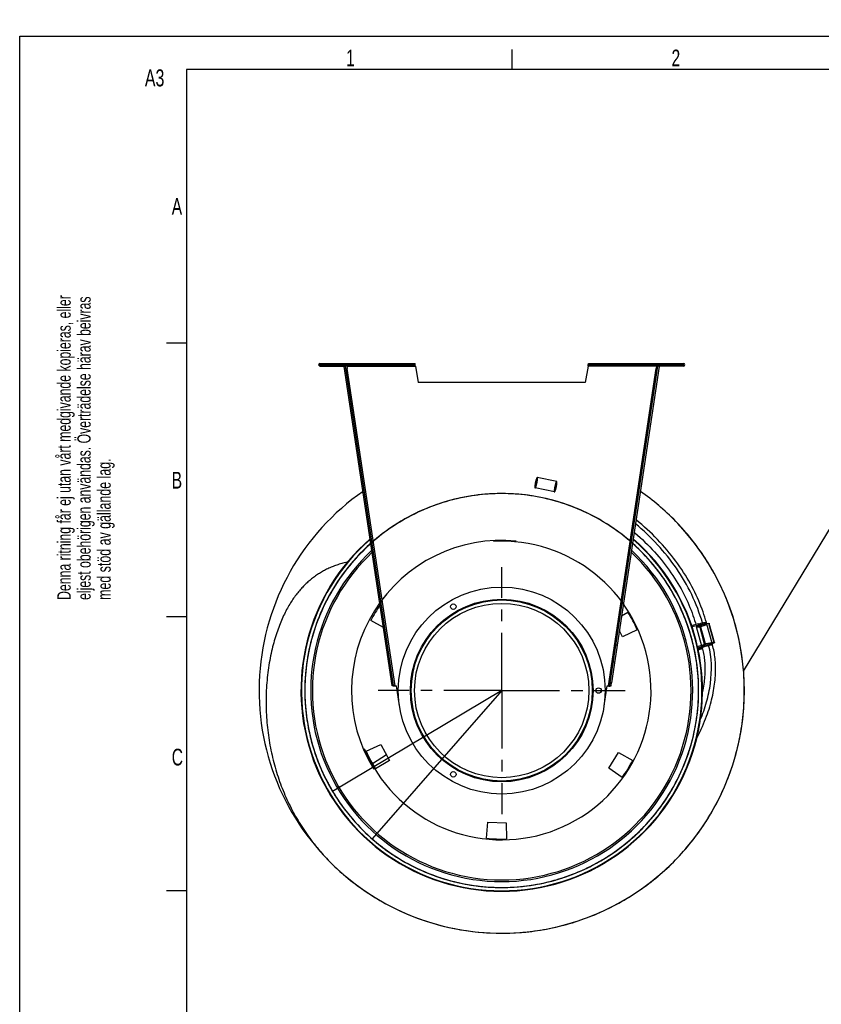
# Model space of a CAD drawing. Extents: x 0 to 420, y 0 to 398.
# Tile 10 of 18: x 0 to 120, y 152 to 299. Entities that reach past the tile are written whole.
import ezdxf

# ---------------------------------------------------------------- set-up
doc = ezdxf.new("R2010")
doc.units = 0
doc.header["$LTSCALE"] = 23.1
doc.linetypes.add('CENTER', pattern=[0.6, 0.375, -0.075, 0.075, -0.075])
for name, color, linetype in [('110528_DXF_CONTINUOUS_LINE', 7, 'CONTINUOUS'), ('110536_DXF_CONTINUOUS_LINE', 7, 'CONTINUOUS'), ('110660_DXF_CONTINUOUS_LINE', 7, 'CONTINUOUS'), ('AG_HOSE_125_DXF_CONTINUOUS', 7, 'CONTINUOUS'), ('ASE_65_125-75_DXF_FORMAT', 7, 'CONTINUOUS'), ('G_ASE_DUMMY_DXF_CONTINUOUS', 7, 'CONTINUOUS'), ('GUIDE_125_DXF_CONTINUOUS_L', 7, 'CONTINUOUS'), ('SPRING_DUMMY_DXF_AXIS', 7, 'CONTINUOUS'), ('SPRING_DUMMYDXF_CONTINUOUS', 7, 'CONTINUOUS')]:
    doc.layers.add(name, color=color, linetype=linetype)
doc.styles.get("Standard").update_dxf_attribs({"font": 'txt', "width": 0.7})

# ---------------------------------------------------------------- blocks, each defined once
blk = doc.blocks.new('SQS_LAGTEXT_BL0', base_point=(7.49, 145.42))
at = {"layer": 'ASE_65_125-75_DXF_FORMAT', "color": 7, "linetype": 'CONTINUOUS'}
for s, width, p in [('Denna ritning får ej utan vårt medgivande kopieras, eller', 0.687469, (7.64, 212.55)), ('eljest obehörigen användas. Överträdelse härav beivras', 0.686067, (10.63, 212.55)), ('med stöd av gällande lag.', 0.696, (13.63, 212.55))]:
    blk.add_text(s, height=1.9979, rotation=90, dxfattribs=dict(at, width=width)).set_placement(p)

msp = doc.modelspace()

# ---------------------------------------------------------------- linework, layer by layer
at = {"layer": '110528_DXF_CONTINUOUS_LINE', "color": 9, "linetype": 'CONTINUOUS'}
for p, q in [((98.69445, 213.06345), (98.76067, 213.09866)), ((45.7176, 184.89516), (45.65137, 184.85995))]:
    msp.add_line(p, q, dxfattribs=at)
at = {"layer": '110528_DXF_CONTINUOUS_LINE', "color": 3, "linetype": 'CONTINUOUS'}
for p, q in [((54.50571, 208.40645), (52.585, 209.47111)), ((90.17118, 210.16599), (91.10271, 210.72571)), ((92.51112, 208.07686), (90.29726, 207.04452)), ((90.29726, 207.04452), (89.83282, 207.918)), ((51.90093, 189.88175), (54.11479, 190.91409)), ((54.11479, 190.91409), (55.40317, 188.49101)), ((88.23632, 187.34445), (89.69059, 189.67176)), ((89.69059, 189.67176), (91.82704, 188.4875)), ((55.40317, 188.49101), (53.30934, 187.23291)), ((90.23729, 185.94336), (88.23632, 187.34445)), ((69.93219, 176.8458), (70.14509, 179.27923)), ((70.14509, 179.27923), (72.88773, 179.18346)), ((72.88773, 179.18346), (72.93036, 176.7411))]:
    msp.add_line(p, q, dxfattribs=at)
at = {"layer": '110528_DXF_CONTINUOUS_LINE', "color": 7, "linetype": 'CONTINUOUS'}
msp.add_arc((72.20602, 198.97931), 30.075, 130.9272188, 49.0727019, dxfattribs=at)
at = {"layer": '110528_DXF_CONTINUOUS_LINE', "color": 3, "linetype": 'CONTINUOUS'}
for radius, start, end in [(30, 131.0178646, 48.9819905), (22.25, 144.9125493, 151.8655687), (22.25, 24.1344313, 31.8655687), (22.25, 204.1344313, 211.8655687), (22.25, 324.1344313, 331.8655687), (22.25, 264.1344313, 271.8655687)]:
    msp.add_arc((72.20602, 198.97931), radius, start, end, dxfattribs=at)
at = {"layer": '110528_DXF_CONTINUOUS_LINE', "color": 9, "linetype": 'CONTINUOUS'}
for radius, start, end in [(28.61603, 132.7981077, 47.2023559), (28.36603, 133.1426079, 46.8576139)]:
    msp.add_arc((72.20602, 198.97931), radius, start, end, dxfattribs=at)
at = {"layer": '110536_DXF_CONTINUOUS_LINE', "color": 9, "linetype": 'CONTINUOUS'}
for p, q in [((44.97937, 247.57931), (44.97937, 247.97931)), ((99.43268, 247.57931), (99.43268, 247.97931)), ((49.01398, 247.57931), (59.2677, 247.57931)), ((56.22729, 199.65618), (49.07132, 247.19831)), ((95.39807, 247.57931), (85.14434, 247.57931)), ((88.18476, 199.65618), (95.34072, 247.19831)), ((54.9049, 205.7543), (55.10268, 205.78407)), ((89.50714, 205.7543), (89.30937, 205.78407)), ((55.2876, 203.21179), (55.48537, 203.24156)), ((89.12445, 203.21179), (88.92667, 203.24156)), ((55.75382, 200.11433), (55.9516, 200.1441)), ((55.75399, 200.11325), (55.95176, 200.14302)), ((88.65806, 200.11325), (88.46029, 200.14302)), ((88.65822, 200.11433), (88.46045, 200.1441))]:
    msp.add_line(p, q, dxfattribs=at)
at = {"layer": '110536_DXF_CONTINUOUS_LINE', "color": 3, "linetype": 'CONTINUOUS'}
for p, q in [((44.97937, 247.97931), (59.19467, 247.97931)), ((85.21737, 247.97931), (99.43268, 247.97931)), ((44.97937, 247.57931), (48.82937, 247.57931)), ((55.81417, 199.71343), (48.61624, 247.53432)), ((95.7958, 247.53432), (88.65822, 200.11433)), ((99.43268, 247.57931), (95.58268, 247.57931)), ((88.59788, 199.71343), (88.65822, 200.11433))]:
    msp.add_line(p, q, dxfattribs=at)
at = {"layer": '110536_DXF_CONTINUOUS_LINE', "color": 7, "linetype": 'CONTINUOUS'}
for p, q in [((44.97937, 247.77931), (59.19467, 247.77931)), ((48.82937, 247.57931), (48.82937, 247.77931)), ((56.00071, 247.97931), (56.00071, 247.77931)), ((59.00071, 247.97931), (59.00071, 247.77931)), ((59.19467, 247.97931), (59.19467, 247.77931)), ((85.21737, 247.97931), (85.21737, 247.77931)), ((85.21737, 247.77931), (99.43268, 247.77931)), ((85.41133, 247.97931), (85.41133, 247.77931)), ((88.41133, 247.97931), (88.41133, 247.77931)), ((95.58268, 247.57931), (95.58268, 247.77931)), ((48.61624, 247.53432), (48.81402, 247.56409)), ((56.01194, 199.7432), (48.81402, 247.56409)), ((48.87355, 247.16854), (49.07132, 247.19831)), ((49.01398, 247.57931), (49.07132, 247.19831)), ((59.2677, 247.57931), (59.70602, 245.09347)), ((85.14434, 247.57931), (84.70602, 245.09347)), ((88.46045, 200.1441), (95.59803, 247.56409)), ((95.39807, 247.57931), (95.34072, 247.19831)), ((95.53849, 247.16854), (95.34072, 247.19831)), ((95.7958, 247.53432), (95.59803, 247.56409)), ((84.70602, 245.09347), (59.70602, 245.09347)), ((55.81417, 199.71343), (56.01194, 199.7432)), ((56.87868, 196.67226), (56.42706, 199.6727)), ((87.53337, 196.67226), (87.98499, 199.6727)), ((88.40011, 199.7432), (88.46045, 200.1441)), ((88.59788, 199.71343), (88.40011, 199.7432))]:
    msp.add_line(p, q, dxfattribs=at)
at = {"layer": '110536_DXF_CONTINUOUS_LINE', "color": 3, "linetype": 'CONTINUOUS'}
for centre, start, end in [((44.97937, 247.77931), 90, 270), ((99.43268, 247.77931), 270, 90)]:
    msp.add_arc(centre, 0.2, start, end, dxfattribs=at)
at = {"layer": '110536_DXF_CONTINUOUS_LINE', "color": 7, "linetype": 'CONTINUOUS'}
for centre, start, end in [((56.20379, 201.156), 270.8975556, 278.5598113), ((88.20825, 201.156), 261.4401887, 269.1024444)]:
    msp.add_arc(centre, 1.5, start, end, dxfattribs=at)
for points, knots in [([(48.95377, 247.77931), (48.96091, 247.77931), (48.97465, 247.75457), (48.98569, 247.71549), (49.00028, 247.65169), (49.00908, 247.60484), (49.01398, 247.57931)], [0, 0, 0, 0, 0.10102656, 0.317593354, 0.631910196, 1, 1, 1, 1]), ([(59.2677, 247.57931), (59.26176, 247.60485), (59.25105, 247.65199), (59.23334, 247.71529), (59.21968, 247.7563), (59.2026, 247.77931), (59.19467, 247.77931)], [0, 0, 0, 0, 0.362762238, 0.67352206, 0.890403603, 1, 1, 1, 1]), ([(85.14434, 247.57931), (85.15028, 247.60485), (85.16099, 247.65199), (85.17871, 247.71529), (85.19236, 247.7563), (85.20945, 247.77931), (85.21737, 247.77931)], [0, 0, 0, 0, 0.362762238, 0.67352206, 0.890403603, 1, 1, 1, 1]), ([(95.45828, 247.77931), (95.45114, 247.77931), (95.43739, 247.75457), (95.42635, 247.71549), (95.41177, 247.65169), (95.40296, 247.60484), (95.39807, 247.57931)], [0, 0, 0, 0, 0.10102656, 0.317593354, 0.631910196, 1, 1, 1, 1]), ([(56.22729, 199.65618), (56.19993, 199.65689), (56.14907, 199.66044), (56.08208, 199.67456), (56.03078, 199.69926), (56.01403, 199.7293), (56.01194, 199.7432)], [0, 0, 0, 0, 0.331658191, 0.615530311, 0.82972973, 1, 1, 1, 1]), ([(88.18476, 199.65618), (88.21211, 199.65689), (88.26298, 199.66044), (88.32996, 199.67456), (88.38127, 199.69926), (88.39802, 199.7293), (88.40011, 199.7432)], [0, 0, 0, 0, 0.331658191, 0.615530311, 0.82972973, 1, 1, 1, 1])]:
    msp.add_open_spline(points, degree=3, knots=knots, dxfattribs=at)
at = {"layer": '110536_DXF_CONTINUOUS_LINE', "color": 3, "linetype": 'CONTINUOUS'}
for points, knots in [([(59.2677, 247.57931), (59.26177, 247.63035), (59.25084, 247.7247), (59.23592, 247.83592), (59.22347, 247.9077), (59.21429, 247.94511), (59.2074, 247.9674), (59.19865, 247.97931), (59.19467, 247.97931)], [0, 0, 0, 0, 0.37570868, 0.695091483, 0.818353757, 0.911146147, 0.970916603, 1, 1, 1, 1]), ([(85.14434, 247.57931), (85.15028, 247.63035), (85.1612, 247.7247), (85.17613, 247.83592), (85.18857, 247.9077), (85.19775, 247.94511), (85.20465, 247.9674), (85.21339, 247.97931), (85.21737, 247.97931)], [0, 0, 0, 0, 0.37570868, 0.695091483, 0.818353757, 0.911146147, 0.970916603, 1, 1, 1, 1]), ([(56.22729, 199.65618), (56.1754, 199.65301), (56.07931, 199.64932), (55.96574, 199.65228), (55.8915, 199.66309), (55.85245, 199.67428), (55.82472, 199.68955), (55.8153, 199.70588), (55.81417, 199.71343)], [0, 0, 0, 0, 0.360165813, 0.666149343, 0.785569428, 0.878759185, 0.94710206, 1, 1, 1, 1]), ([(88.18476, 199.65618), (88.23664, 199.65301), (88.33273, 199.64932), (88.4463, 199.65228), (88.52055, 199.66309), (88.5596, 199.67428), (88.58733, 199.68955), (88.59674, 199.70588), (88.59788, 199.71343)], [0, 0, 0, 0, 0.360165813, 0.666149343, 0.785569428, 0.878759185, 0.94710206, 1, 1, 1, 1])]:
    msp.add_open_spline(points, degree=3, knots=knots, dxfattribs=at)
at = {"layer": '110660_DXF_CONTINUOUS_LINE', "color": 9, "linetype": 'CONTINUOUS'}
for p, q in [((80.43701, 230.2891), (77.5316, 230.8926)), ((80.11161, 228.72254), (77.2062, 229.32604)), ((100.71382, 208.55774), (101.70748, 208.83168)), ((102.17315, 205.63735), (101.38119, 208.50999)), ((102.60238, 205.92389), (101.80735, 208.8077)), ((102.73744, 205.9661), (101.94549, 208.83874)), ((103.7156, 206.06259), (102.92365, 208.93523)), ((104.0307, 206.16645), (103.23875, 209.03909)), ((101.54379, 205.59255), (102.52583, 205.86328)), ((101.59282, 205.37597), (102.58479, 205.64944)), ((101.65453, 205.0806), (102.27768, 205.25239)), ((102.67145, 205.93941), (102.73744, 205.9661)), ((103.96471, 206.13976), (104.0307, 206.16645)), ((103.96907, 206.12397), (103.96471, 206.13976)), ((103.96907, 206.12397), (104.03941, 206.13486))]:
    msp.add_line(p, q, dxfattribs=at)
at = {"layer": '110660_DXF_CONTINUOUS_LINE', "color": 7, "linetype": 'CONTINUOUS'}
for p, q in [((100.65716, 208.72555), (101.66048, 209.00215)), ((101.72068, 208.7838), (101.66049, 209.00213)), ((101.80735, 208.8077), (101.72068, 208.7838)), ((103.23875, 209.03909), (101.94549, 208.83874)), ((104.09153, 206.16622), (103.29958, 209.03887)), ((102.39294, 205.50043), (101.61191, 205.28511)), ((102.254, 205.34198), (101.63559, 205.17149)), ((101.6548, 205.07928), (102.27802, 205.25109)), ((102.5993, 205.93505), (102.51263, 205.91116)), ((102.60348, 205.58165), (102.51263, 205.91116)), ((104.0307, 206.16645), (102.73744, 205.9661)), ((103.73016, 206.00979), (104.03941, 206.13486))]:
    msp.add_line(p, q, dxfattribs=at)
at = {"layer": '110660_DXF_CONTINUOUS_LINE', "color": 3, "linetype": 'CONTINUOUS'}
for p, q in [((102.22814, 205.43789), (101.61528, 205.26893)), ((102.60238, 205.92389), (102.51571, 205.89999)), ((103.96471, 206.13976), (102.67145, 205.93941)), ((103.72581, 206.02559), (103.96907, 206.12397))]:
    msp.add_line(p, q, dxfattribs=at)
msp.add_arc((103.85776, 206.39924), 0.29692, 292.0170882, 292.4133499, dxfattribs=at)
at = {"layer": '110660_DXF_CONTINUOUS_LINE', "color": 9, "linetype": 'CONTINUOUS'}
for points, knots in [([(77.25378, 230.13323), (77.24382, 230.08526), (77.22548, 229.9906), (77.20256, 229.85193), (77.18517, 229.72201), (77.17375, 229.60518), (77.16893, 229.50591), (77.16974, 229.42555), (77.17816, 229.3712), (77.18895, 229.33023), (77.2237, 229.32302), (77.24991, 229.3563), (77.27928, 229.40279), (77.31202, 229.47619), (77.34714, 229.56916), (77.38319, 229.68088), (77.41897, 229.80697), (77.45318, 229.9433), (77.47405, 230.03743), (77.48402, 230.08541)], [0, 0, 0, 0, 0.089277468, 0.17567333, 0.256055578, 0.328171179, 0.389237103, 0.437858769, 0.472417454, 0.49342805, 0.50657195, 0.527582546, 0.562141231, 0.610762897, 0.671828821, 0.743944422, 0.82432667, 0.910722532, 1, 1, 1, 1]), ([(77.48402, 230.08541), (77.49398, 230.13338), (77.51232, 230.22803), (77.53524, 230.36671), (77.55263, 230.49662), (77.56405, 230.61345), (77.56887, 230.71272), (77.56807, 230.79309), (77.55964, 230.84743), (77.54885, 230.8884), (77.5141, 230.89562), (77.48789, 230.86233), (77.45852, 230.81584), (77.42578, 230.74244), (77.39066, 230.64947), (77.35461, 230.53776), (77.31883, 230.41166), (77.28462, 230.27533), (77.26375, 230.1812), (77.25378, 230.13323)], [0, 0, 0, 0, 0.089277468, 0.17567333, 0.256055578, 0.328171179, 0.389237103, 0.437858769, 0.472417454, 0.49342805, 0.50657195, 0.527582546, 0.562141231, 0.610762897, 0.671828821, 0.743944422, 0.82432667, 0.910722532, 1, 1, 1, 1]), ([(80.38943, 229.48191), (80.39939, 229.52988), (80.41773, 229.62454), (80.44065, 229.76321), (80.45804, 229.89313), (80.46946, 230.00996), (80.47428, 230.10923), (80.47348, 230.18959), (80.46505, 230.24393), (80.45426, 230.2849), (80.41951, 230.29212), (80.3933, 230.25884), (80.36393, 230.21235), (80.33119, 230.13895), (80.29607, 230.04597), (80.26002, 229.93426), (80.22424, 229.80816), (80.19003, 229.67183), (80.16916, 229.5777), (80.15919, 229.52973)], [0, 0, 0, 0, 0.089277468, 0.17567333, 0.256055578, 0.328171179, 0.389237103, 0.437858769, 0.472417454, 0.49342805, 0.50657195, 0.527582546, 0.562141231, 0.610762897, 0.671828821, 0.743944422, 0.82432667, 0.910722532, 1, 1, 1, 1]), ([(80.15919, 229.52973), (80.14923, 229.48176), (80.13089, 229.3871), (80.10797, 229.24843), (80.09058, 229.11851), (80.07916, 229.00168), (80.07434, 228.90242), (80.07514, 228.82205), (80.08357, 228.76771), (80.09436, 228.72674), (80.12911, 228.71952), (80.15532, 228.7528), (80.18469, 228.7993), (80.21743, 228.87269), (80.25255, 228.96567), (80.2886, 229.07738), (80.32438, 229.20348), (80.35859, 229.33981), (80.37946, 229.43394), (80.38943, 229.48191)], [0, 0, 0, 0, 0.089277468, 0.17567333, 0.256055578, 0.328171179, 0.389237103, 0.437858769, 0.472417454, 0.49342805, 0.50657195, 0.527582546, 0.562141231, 0.610762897, 0.671828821, 0.743944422, 0.82432667, 0.910722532, 1, 1, 1, 1]), ([(102.12779, 208.81194), (102.08056, 208.79892), (101.98791, 208.77232), (101.85375, 208.73062), (101.72974, 208.68874), (101.61981, 208.64823), (101.52878, 208.61029), (101.4561, 208.57685), (101.41248, 208.54802), (101.37803, 208.52588), (101.38662, 208.49473), (101.42755, 208.49336), (101.47978, 208.49096), (101.55933, 208.49949), (101.65694, 208.51355), (101.7721, 208.5351), (101.90005, 208.56268), (102.03662, 208.59562), (102.12982, 208.62026), (102.17705, 208.63328)], [0, 0, 0, 0, 0.090153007, 0.177370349, 0.258461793, 0.331119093, 0.392489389, 0.441090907, 0.475147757, 0.494769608, 0.505230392, 0.524852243, 0.558909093, 0.607510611, 0.668880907, 0.741538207, 0.822629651, 0.909846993, 1, 1, 1, 1]), ([(102.17705, 208.63328), (102.22428, 208.6463), (102.31693, 208.6729), (102.45109, 208.71459), (102.5751, 208.75648), (102.68503, 208.79699), (102.77606, 208.83493), (102.84875, 208.86836), (102.89236, 208.8972), (102.92681, 208.91934), (102.91822, 208.95049), (102.87729, 208.95185), (102.82507, 208.95426), (102.74551, 208.94573), (102.6479, 208.93166), (102.53275, 208.91012), (102.40479, 208.88254), (102.26822, 208.84959), (102.17503, 208.82496), (102.12779, 208.81194)], [0, 0, 0, 0, 0.090153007, 0.177370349, 0.258461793, 0.331119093, 0.392489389, 0.441090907, 0.475147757, 0.494769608, 0.505230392, 0.524852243, 0.558909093, 0.607510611, 0.668880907, 0.741538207, 0.822629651, 0.909846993, 1, 1, 1, 1]), ([(102.91975, 205.9393), (102.87252, 205.92627), (102.77987, 205.89967), (102.6457, 205.85798), (102.5217, 205.8161), (102.41176, 205.77559), (102.32074, 205.73765), (102.24805, 205.70421), (102.20444, 205.67538), (102.16999, 205.65324), (102.17858, 205.62209), (102.21951, 205.62072), (102.27173, 205.61831), (102.35128, 205.62685), (102.44889, 205.64091), (102.56405, 205.66246), (102.692, 205.69004), (102.82858, 205.72298), (102.92177, 205.74762), (102.969, 205.76064)], [0, 0, 0, 0, 0.090153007, 0.177370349, 0.258461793, 0.331119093, 0.392489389, 0.441090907, 0.475147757, 0.494769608, 0.505230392, 0.524852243, 0.558909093, 0.607510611, 0.668880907, 0.741538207, 0.822629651, 0.909846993, 1, 1, 1, 1]), ([(102.969, 205.76064), (103.01623, 205.77366), (103.10888, 205.80026), (103.24305, 205.84195), (103.36706, 205.88384), (103.47699, 205.92435), (103.56802, 205.96229), (103.6407, 205.99572), (103.68432, 206.02455), (103.71876, 206.0467), (103.71018, 206.07785), (103.66925, 206.07921), (103.61702, 206.08162), (103.53747, 206.07309), (103.43986, 206.05902), (103.3247, 206.03748), (103.19675, 206.0099), (103.06017, 205.97695), (102.96698, 205.95232), (102.91975, 205.9393)], [0, 0, 0, 0, 0.090153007, 0.177370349, 0.258461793, 0.331119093, 0.392489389, 0.441090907, 0.475147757, 0.494769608, 0.505230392, 0.524852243, 0.558909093, 0.607510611, 0.668880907, 0.741538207, 0.822629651, 0.909846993, 1, 1, 1, 1])]:
    msp.add_open_spline(points, degree=3, knots=knots, dxfattribs=at)
at = {"layer": '110660_DXF_CONTINUOUS_LINE', "color": 7, "linetype": 'CONTINUOUS'}
for points, knots in [([(101.80735, 208.8077), (101.81988, 208.81115), (101.86553, 208.82314), (101.91168, 208.8335), (101.94549, 208.83874)], [0, 0, 0, 0, 0.275448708, 1, 1, 1, 1]), ([(103.23875, 209.03909), (103.25324, 209.04133), (103.27259, 209.04361), (103.29217, 209.04337), (103.29905, 209.04077), (103.29958, 209.03887)], [0, 0, 0, 0, 0.708411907, 0.904468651, 1, 1, 1, 1]), ([(102.39294, 205.50043), (102.40808, 205.50706), (102.47742, 205.53625), (102.54805, 205.5623), (102.60348, 205.58165)], [0, 0, 0, 0, 0.219647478, 1, 1, 1, 1]), ([(102.5993, 205.93505), (102.61184, 205.93851), (102.65749, 205.9505), (102.70364, 205.96086), (102.73744, 205.9661)], [0, 0, 0, 0, 0.275448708, 1, 1, 1, 1]), ([(104.0307, 206.16645), (104.0452, 206.16869), (104.06454, 206.17096), (104.08412, 206.17072), (104.091, 206.16813), (104.09153, 206.16622)], [0, 0, 0, 0, 0.708411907, 0.904468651, 1, 1, 1, 1]), ([(104.09153, 206.16622), (104.09206, 206.16432), (104.08748, 206.15857), (104.07079, 206.14833), (104.05301, 206.14036), (104.03941, 206.13486)], [0, 0, 0, 0, 0.095531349, 0.291588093, 1, 1, 1, 1])]:
    msp.add_open_spline(points, degree=3, knots=knots, dxfattribs=at)
at = {"layer": '110660_DXF_CONTINUOUS_LINE', "color": 3, "linetype": 'CONTINUOUS'}
for points, knots in [([(102.60238, 205.92389), (102.60865, 205.92562), (102.63147, 205.93161), (102.65455, 205.93679), (102.67145, 205.93941)], [0, 0, 0, 0, 0.275448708, 1, 1, 1, 1]), ([(103.96471, 206.13976), (103.97196, 206.14088), (103.98163, 206.14202), (103.99142, 206.1419), (103.99486, 206.1406), (103.99513, 206.13965)], [0, 0, 0, 0, 0.708370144, 0.904496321, 1, 1, 1, 1]), ([(103.99513, 206.13965), (103.99586, 206.13699), (103.98394, 206.13076), (103.97729, 206.12735), (103.97097, 206.12474)], [0, 0, 0, 0, 0.286872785, 1, 1, 1, 1])]:
    msp.add_open_spline(points, degree=3, knots=knots, dxfattribs=at)
at = {"layer": 'AG_HOSE_125_DXF_CONTINUOUS', "color": 4, "linetype": 'CONTINUOUS'}
msp.add_line((108.43921, 201.87954), (226.85416, 397.61013), dxfattribs=at)
at = {"layer": 'AG_HOSE_125_DXF_CONTINUOUS', "color": 7, "linetype": 'CONTINUOUS'}
for p, q in [((95.50318, 226.88206), (95.35945, 227.00035)), ((95.50318, 226.88206), (95.35999, 227.001)), ((95.75819, 226.66716), (95.68746, 226.72646)), ((95.75819, 226.66716), (95.6878, 226.72687)), ((96.08004, 226.38941), (96.01055, 226.44938)), ((96.0804, 226.38982), (96.0111, 226.45002)), ((40.90394, 180.49954), (40.99144, 180.35211)), ((40.90464, 180.49996), (40.99144, 180.35211)), ((48.72423, 171.23176), (48.78108, 171.18375)), ((48.72452, 171.2321), (48.78108, 171.18375))]:
    msp.add_line(p, q, dxfattribs=at)
at = {"layer": 'AG_HOSE_125_DXF_CONTINUOUS', "color": 9, "linetype": 'CONTINUOUS'}
for q in [(46.8737, 183.86232), (52.78495, 176.77408)]:
    msp.add_line((72.20602, 198.97931), q, dxfattribs=at)
at = {"layer": 'AG_HOSE_125_DXF_CONTINUOUS', "color": 7, "linetype": 'CONTINUOUS'}
for points in [[(49.08367, 218.21039), (49.03905, 218.20063), (48.83132, 218.15222), (48.62775, 218.10181), (48.42878, 218.04961), (48.23445, 217.99574), (48.04396, 217.94008), (47.85773, 217.88286), (47.67574, 217.82418), (47.4964, 217.76361), (47.31973, 217.70121), (47.14603, 217.63715), (46.97413, 217.57103), (46.80388, 217.50282), (46.63565, 217.43267), (46.46902, 217.36043), (46.30406, 217.28614), (46.14093, 217.20991), (45.97932, 217.13159), (45.81931, 217.05123), (45.66102, 216.9689), (45.50415, 216.88446), (45.34879, 216.79796), (45.19505, 216.70949), (45.04265, 216.6189), (44.89168, 216.52624), (44.74223, 216.43157), (44.59405, 216.33471), (44.44721, 216.23571), (44.30178, 216.13463), (44.15754, 216.03131), (44.01455, 215.92578), (43.87288, 215.81811), (43.73238, 215.70814), (43.59312, 215.59591), (43.45517, 215.48146), (43.31833, 215.36465), (43.18269, 215.24552), (43.04829, 215.12411), (42.91498, 215.00024), (42.78284, 214.87396), (42.65194, 214.7453), (42.52206, 214.61404), (42.39329, 214.48022), (42.26566, 214.34385), (42.13894, 214.20465), (42.01317, 214.06261), (41.88844, 213.91778), (41.76449, 213.76981), (41.64142, 213.61873), (41.51928, 213.46456), (41.3978, 213.30688), (41.27708, 213.14571), (41.15715, 212.98102), (41.03772, 212.81231), (40.91896, 212.63969), (40.80101, 212.46328), (40.68358, 212.28256), (40.56666, 212.09737), (40.45032, 211.90769), (40.3344, 211.7131), (40.21889, 211.51339), (40.10392, 211.30861), (39.98953, 211.09868), (39.87576, 210.88344), (39.76269, 210.66287), (39.65048, 210.43706), (39.53916, 210.20586), (39.42879, 209.96923), (39.31962, 209.72747), (39.21167, 209.48047), (39.105, 209.22816), (38.99985, 208.97091), (38.89628, 208.70864), (38.79433, 208.44128), (38.69425, 208.16928), (38.59612, 207.89265), (38.49992, 207.61124), (38.40579, 207.32529), (38.31383, 207.03498), (38.22403, 206.74003), (38.13633, 206.43998), (38.05081, 206.13479), (37.96753, 205.82438), (37.88644, 205.50819), (37.80761, 205.18604), (37.73114, 204.85797), (37.65713, 204.52373), (37.58557, 204.18277), (37.51671, 203.83551), (37.45093, 203.48327), (37.3883, 203.12591), (37.32892, 202.76352), (37.27315, 202.39778), (37.22109, 202.02903), (37.17275, 201.657), (37.12827, 201.28248), (37.08771, 200.90565), (37.05108, 200.52642), (37.01844, 200.14522), (36.98984, 199.76212), (36.96531, 199.37717), (36.9449, 198.99078), (36.92863, 198.60303), (36.91652, 198.21397), (36.90861, 197.82402), (36.90491, 197.43324), (36.90543, 197.04172), (36.91018, 196.64983), (36.91918, 196.25776), (36.92359, 196.11226)], [(36.92359, 196.11226), (36.93811, 195.72682), (36.95672, 195.34163), (36.9794, 194.95678), (37.00614, 194.5724), (37.03693, 194.18857), (37.07177, 193.80536), (37.11063, 193.42292), (37.1535, 193.0413), (37.20037, 192.66059), (37.25121, 192.28093), (37.30601, 191.90238), (37.36473, 191.52503), (37.42736, 191.14899), (37.49386, 190.77437), (37.56422, 190.40121), (37.6384, 190.02962), (37.71636, 189.6597), (37.79808, 189.29149), (37.88354, 188.925), (37.97271, 188.5603), (38.06555, 188.19747), (38.16206, 187.83648), (38.2622, 187.47741), (38.36593, 187.12031), (38.47325, 186.76517), (38.58413, 186.41205), (38.69851, 186.06101), (38.81641, 185.71202), (38.93777, 185.36515), (39.06257, 185.02044), (39.19081, 184.67787), (39.32244, 184.33747), (39.45744, 183.99931), (39.5958, 183.66334), (39.73749, 183.32961), (39.88248, 182.99816), (40.03076, 182.66895), (40.18229, 182.34206), (40.33704, 182.0175), (40.49503, 181.69519), (40.65624, 181.37519), (40.82062, 181.05753), (40.98822, 180.74211), (41.15901, 180.42896), (41.33296, 180.11814), (41.51011, 179.80954), (41.69042, 179.50319), (41.87387, 179.19915), (42.06052, 178.8973), (42.25032, 178.5977), (42.44326, 178.30037), (42.63938, 178.00526), (42.83864, 177.71239), (43.04103, 177.42181), (43.24657, 177.13348), (43.45523, 176.84744), (43.66697, 176.56372), (43.88186, 176.28225), (44.09985, 176.00307), (44.32094, 175.7262), (44.54522, 175.45154), (44.77266, 175.17911), (45.00325, 174.90895), (45.23708, 174.64097), (45.47413, 174.3752), (45.71439, 174.11168), (45.95791, 173.85034), (46.20467, 173.59123), (46.45466, 173.33438), (46.70793, 173.07973), (46.96448, 172.82733), (47.22428, 172.5772), (47.4874, 172.32931), (47.75385, 172.08367), (48.0236, 171.84033), (48.27531, 171.61795)]]:
    msp.add_lwpolyline(points, dxfattribs=at)
for centre, radius, start, end in [((72.20596, 198.97933), 36.34993, 124.8501544, 227.9557368), ((72.19231, 198.96174), 36.37225, 49.6159283, 55.1474773), ((72.206, 198.97933), 36.34999, 229.8772584, 48.9443009), ((72.20619, 198.97877), 36.35029, 49.7607004, 50.1408578), ((72.20242, 198.97428), 36.35615, 49.0899378, 49.6152648), ((72.21231, 198.98599), 36.34083, 49.3516906, 49.6151738), ((72.21281, 198.98658), 36.34005, 49.0896198, 49.3516907), ((72.17457, 198.94383), 36.30258, 227.6656473, 227.9945167), ((72.2277, 199.00247), 36.38167, 227.9547258, 228.4453918), ((72.1653, 198.93355), 36.28874, 227.9945199, 228.2843943), ((72.1704, 198.93931), 36.29644, 228.2844314, 228.827261), ((72.22419, 198.99852), 36.37639, 228.4453985, 228.6272293), ((72.22094, 198.99483), 36.37147, 228.6272286, 228.8249105), ((72.12767, 198.88976), 36.23101, 228.8265424, 229.3538114)]:
    msp.add_arc(centre, radius, start, end, dxfattribs=at)
at = {"layer": 'AG_HOSE_125_DXF_CONTINUOUS', "color": 9, "linetype": 'CONTINUOUS'}
for radius, start, end in [(22.5, 84.4343539, 211.5656461), (22.365, 202.8745903, 93.1255903)]:
    msp.add_arc((72.20602, 198.97931), radius, start, end, dxfattribs=at)
msp.add_open_spline([(52.78495, 176.77408), (53.62348, 176.04069), (55.38565, 174.66813), (58.28082, 172.89806), (61.49024, 171.41469), (64.90124, 170.32136), (68.51348, 169.63647), (72.18442, 169.39903), (76.05614, 169.64368), (79.76895, 170.38147), (83.35297, 171.58621), (86.6701, 173.17651), (89.92624, 175.28552), (92.87575, 177.80944), (95.53252, 180.77833), (97.7735, 184.0755), (99.63468, 187.84517), (100.87379, 191.65483), (101.5732, 195.48576), (101.78578, 199.15829), (101.51485, 203.02829), (100.73247, 206.83062), (99.41902, 210.59195), (97.61716, 214.14815), (95.218, 217.60051), (92.41703, 220.59834), (89.23252, 223.17638), (85.82866, 225.2518), (81.97157, 226.92449), (77.91114, 228.02668), (73.62522, 228.5476), (69.30562, 228.44755), (64.81749, 227.6632), (60.7998, 226.29064), (57.21734, 224.4739), (54.16478, 222.42089), (51.24764, 219.86346), (48.69384, 216.93977), (46.49402, 213.61809), (44.75307, 210.03168), (43.45621, 206.03256), (42.76436, 201.98859), (42.6388, 197.89326), (43.04614, 193.92745), (44.04835, 189.84448), (45.62781, 185.94484), (47.8065, 182.2174), (50.49994, 178.83891), (53.84022, 175.74027), (57.4443, 173.31818), (61.25011, 171.49537), (65.04228, 170.26518), (69.18199, 169.53182), (73.3873, 169.40055), (77.67728, 169.88698), (81.85609, 170.98527), (86.0404, 172.78837), (89.80096, 175.16199), (93.15828, 178.06759), (95.98557, 181.33494), (98.41909, 185.18695), (100.22558, 189.37425), (101.38853, 193.90645), (101.83305, 198.56853), (101.50111, 203.49539), (100.44542, 207.87575), (98.89325, 211.72395), (97.10987, 214.94154), (94.81231, 218.06745), (92.11866, 220.86282), (88.99809, 223.33967), (85.57438, 225.38209), (81.70136, 227.01747), (77.73171, 228.05394), (73.66228, 228.53061), (69.67614, 228.46523), (65.52221, 227.81723), (61.50137, 226.57838), (57.60065, 224.72773), (54.0034, 222.33427), (50.62945, 219.27233), (47.9069, 215.88949), (45.76409, 212.25422), (44.21289, 208.58166), (43.12686, 204.52019), (42.63505, 200.34167), (42.7514, 196.02578), (43.48689, 191.7681), (44.92412, 187.44445), (46.96614, 183.494), (49.5728, 179.89963), (52.58536, 176.80228), (56.21424, 174.04706), (60.231, 171.88777), (64.64663, 170.34003), (69.25332, 169.49692), (74.19055, 169.40469), (78.741, 170.09491), (82.89608, 171.39089), (86.51107, 173.07204), (90.0422, 175.35369), (93.21145, 178.12096), (96.02209, 181.39827), (98.33472, 185.048), (100.17145, 189.21765), (101.30938, 193.51661), (101.78975, 197.9306), (101.63564, 202.24863), (100.79503, 206.72673), (99.26691, 211.02345), (97.03262, 215.13456), (94.18378, 218.8516), (90.58584, 222.23394), (86.6622, 224.83453), (82.50226, 226.73328), (78.35467, 227.94455), (73.83937, 228.5544), (69.2801, 228.45458), (64.67501, 227.62605), (60.25082, 226.09026), (55.90879, 223.73804), (52.1173, 220.76094), (48.86477, 217.21489), (46.27412, 213.31345), (44.24336, 208.81203), (42.99809, 204.02806), (42.56506, 198.9752), (42.98864, 193.91717), (44.12217, 189.6491), (45.51016, 186.3221), (46.39377, 184.66656), (46.8737, 183.86232)], degree=3, knots=[0, 0, 0, 0, 0.006117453, 0.012234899, 0.018596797, 0.02548816, 0.031850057, 0.03874142, 0.045632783, 0.053097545, 0.059459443, 0.066350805, 0.073242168, 0.08070693, 0.087598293, 0.095063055, 0.102527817, 0.110613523, 0.11697542, 0.123866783, 0.130758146, 0.138222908, 0.145114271, 0.152579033, 0.160043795, 0.1681295, 0.175020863, 0.182485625, 0.189950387, 0.198036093, 0.205500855, 0.21358656, 0.221672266, 0.230430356, 0.236792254, 0.243683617, 0.25057498, 0.258039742, 0.264931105, 0.272395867, 0.279860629, 0.287946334, 0.294837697, 0.302302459, 0.309767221, 0.317852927, 0.325317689, 0.333403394, 0.3414891, 0.35024719, 0.357138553, 0.364603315, 0.372068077, 0.380153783, 0.387618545, 0.39570425, 0.403789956, 0.412548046, 0.420012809, 0.428098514, 0.43618422, 0.44494231, 0.453028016, 0.461786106, 0.470544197, 0.480030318, 0.486392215, 0.493283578, 0.500174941, 0.507639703, 0.514531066, 0.521995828, 0.52946059, 0.537546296, 0.544437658, 0.55190242, 0.559367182, 0.567452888, 0.57491765, 0.583003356, 0.591089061, 0.599847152, 0.606738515, 0.614203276, 0.621668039, 0.629753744, 0.637218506, 0.645304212, 0.653389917, 0.662148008, 0.66961277, 0.677698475, 0.685784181, 0.694542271, 0.702627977, 0.711386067, 0.720144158, 0.729630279, 0.736521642, 0.743986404, 0.751451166, 0.759536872, 0.767001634, 0.775087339, 0.783173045, 0.791931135, 0.799395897, 0.807481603, 0.815567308, 0.824325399, 0.832411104, 0.841169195, 0.849927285, 0.859413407, 0.866878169, 0.874963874, 0.88304958, 0.89180767, 0.899893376, 0.908651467, 0.917409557, 0.926895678, 0.934981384, 0.943739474, 0.952497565, 0.961983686, 0.970741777, 0.980227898, 0.989714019, 0.994856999, 1, 1, 1, 1], dxfattribs=at)
at = {"layer": 'AG_HOSE_125_DXF_CONTINUOUS', "color": 7, "linetype": 'CONTINUOUS'}
msp.add_open_spline([(48.52729, 171.39961), (49.42818, 170.62619), (51.30732, 169.16695), (54.32503, 167.26444), (57.51527, 165.66651), (61.95266, 163.96393), (67.78098, 162.66369), (73.75099, 162.52623), (78.46742, 163.1136), (81.9479, 163.89852), (85.33478, 165.02063), (89.67864, 166.94926), (94.72344, 170.14615), (99.90803, 175.08493), (104.03227, 180.93833), (106.45389, 186.39779), (107.72407, 190.97768), (108.33682, 194.49259), (108.60237, 198.05059), (108.49098, 202.80215), (107.47866, 208.6873), (105.33699, 214.26164), (103.00139, 218.401), (100.95253, 221.32214), (98.62788, 224.02809), (96.90841, 225.67246), (96.0111, 226.45002)], degree=3, knots=[0, 0, 0, 0, 0.031268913, 0.062537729, 0.093806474, 0.125075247, 0.187537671, 0.25000011, 0.281268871, 0.31253765, 0.34380643, 0.375075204, 0.437537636, 0.500000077, 0.562462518, 0.624924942, 0.656193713, 0.687462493, 0.718731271, 0.750000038, 0.812462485, 0.874924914, 0.906193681, 0.937462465, 0.968731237, 1, 1, 1, 1], dxfattribs=at)
at = {"layer": 'ASE_65_125-75_DXF_FORMAT', "color": 7, "linetype": 'CONTINUOUS'}
for p, q in [((-0.00158, -0.00152), (-0.00158, 296.99848)), ((-0.00158, 296.99848), (419.99842, 296.99848)), ((73.74842, 291.99848), (73.74842, 294.99848)), ((24.99842, 291.99848), (24.99842, 4.99848)), ((414.99842, 291.99848), (24.99842, 291.99848)), ((24.99842, 250.99848), (21.99842, 250.99848)), ((24.99842, 209.99848), (21.99842, 209.99848)), ((24.99842, 168.99848), (21.99842, 168.99848))]:
    msp.add_line(p, q, dxfattribs=at)
at = {"layer": 'G_ASE_DUMMY_DXF_CONTINUOUS', "color": 7, "linetype": 'CONTINUOUS'}
msp.add_line((54.94672, 189.34946), (52.865, 187.98109), dxfattribs=at)
at = {"layer": 'GUIDE_125_DXF_CONTINUOUS_L', "color": 9, "linetype": 'CONTINUOUS'}
for p, q in [((102.3246, 208.89747), (102.2675, 209.10458)), ((103.19285, 205.7481), (103.12091, 206.00904))]:
    msp.add_line(p, q, dxfattribs=at)
at = {"layer": 'GUIDE_125_DXF_CONTINUOUS_L', "color": 7, "linetype": 'CONTINUOUS'}
for p, q in [((102.9091, 208.98802), (102.85765, 209.17461)), ((102.22375, 205.45379), (102.24054, 205.3929)), ((103.783, 205.81813), (103.7054, 206.09959))]:
    msp.add_line(p, q, dxfattribs=at)
for points in [[(102.85765, 209.17461), (102.74907, 209.55606), (102.62789, 209.95598), (102.49795, 210.35964), (102.35901, 210.76709), (102.21097, 211.17801), (102.05385, 211.59176), (101.88753, 212.00819), (101.71186, 212.42714), (101.52694, 212.84798), (101.33269, 213.27052), (101.129, 213.69461), (100.91601, 214.11966), (100.69368, 214.54546), (100.46193, 214.97186), (100.22091, 215.39834), (99.9706, 215.82472), (99.71097, 216.25081), (99.44218, 216.67612), (99.16422, 217.10045), (98.87709, 217.5236), (98.58097, 217.9451), (98.27582, 218.36484), (97.96173, 218.78249), (97.63911, 219.19737), (97.30795, 219.60933), (96.96838, 220.01808), (96.62109, 220.42269), (96.26618, 220.82297), (95.90377, 221.21871), (95.53461, 221.60906), (95.15886, 221.99382), (94.77665, 222.37285), (94.38878, 222.74534), (93.99544, 223.11114), (93.59678, 223.47011), (93.19361, 223.82157), (92.78613, 224.16539), (92.37452, 224.50148), (92.33378, 224.53366)], [(92.05595, 222.68787), (92.16279, 222.59765), (92.5455, 222.26377), (92.92398, 221.92274), (93.29749, 221.57519), (93.66584, 221.22124), (94.02884, 220.86106), (94.38574, 220.4954), (94.73639, 220.12443), (95.08064, 219.74834), (95.41776, 219.36796), (95.74765, 218.9835), (96.07018, 218.59515), (96.38472, 218.20381), (96.69112, 217.80978), (96.98937, 217.4132), (97.27908, 217.01475), (97.56016, 216.61472), (97.83262, 216.21327), (98.09628, 215.81086), (98.35113, 215.40767), (98.59717, 215.00394), (98.83422, 214.60015), (99.06231, 214.19649), (99.28148, 213.79316), (99.49158, 213.3907), (99.69269, 212.98928), (99.88485, 212.58909), (100.06794, 212.19075), (100.24206, 211.79442), (100.4073, 211.40027), (100.56358, 211.00898), (100.71102, 210.62067), (100.84978, 210.23552), (100.9798, 209.85421), (101.10121, 209.47705), (101.21425, 209.104), (101.2736, 208.8955)], [(101.41982, 191.83829), (101.51879, 192.0239), (101.72256, 192.42232), (101.91679, 192.81837), (102.10222, 193.21297), (102.27784, 193.60326), (102.44335, 193.98761), (102.59955, 194.36697), (102.74719, 194.74234), (102.88645, 195.11343), (103.01751, 195.48003), (103.14103, 195.84325), (103.25718, 196.20311), (103.36605, 196.55921), (103.46796, 196.91211), (103.56306, 197.26178), (103.65141, 197.60793), (103.73319, 197.95071), (103.80848, 198.29002), (103.87737, 198.62571), (103.94001, 198.95792), (103.99648, 199.28654), (104.04687, 199.61148), (104.09129, 199.93284), (104.12985, 200.25057), (104.16261, 200.56455), (104.18968, 200.87493), (104.21114, 201.18164), (104.22708, 201.4846), (104.23757, 201.78395), (104.24267, 202.07962), (104.24246, 202.37154), (104.23698, 202.65986), (104.22628, 202.94456), (104.21043, 203.22554), (104.18947, 203.50286), (104.16346, 203.77649), (104.13244, 204.04636), (104.09648, 204.31252), (104.05562, 204.5749), (104.00993, 204.83348), (103.95943, 205.08833), (103.90417, 205.33946), (103.84423, 205.58678), (103.783, 205.81813)], [(102.24054, 205.3929), (102.29434, 205.18936), (102.34702, 204.97124), (102.39548, 204.74971), (102.43967, 204.52487), (102.4796, 204.29672), (102.51525, 204.06522), (102.54658, 203.83041), (102.57357, 203.59236), (102.5962, 203.35103), (102.61443, 203.10647), (102.62822, 202.85874), (102.63755, 202.60778), (102.64238, 202.35367), (102.64265, 202.09645), (102.63833, 201.83601), (102.62938, 201.57241), (102.61573, 201.30572), (102.59734, 201.03581), (102.57416, 200.76278), (102.54616, 200.48669), (102.51325, 200.2074), (102.4754, 199.92501), (102.43253, 199.63959), (102.38457, 199.35099), (102.33145, 199.05931), (102.27982, 198.79858)]]:
    msp.add_lwpolyline(points, dxfattribs=at)
at = {"layer": 'GUIDE_125_DXF_CONTINUOUS_L', "color": 9, "linetype": 'CONTINUOUS'}
msp.add_arc((103.08151, 203.92701), 1.7123, 113.0246428, 114.3817887, dxfattribs=at)
for points, knots in [([(102.2675, 209.10458), (101.4651, 212.01513), (99.40248, 216.17388), (95.61612, 220.88994), (93.41086, 222.97627), (92.2439, 223.93557)], [0, 0, 0, 0, 0.499717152, 0.749962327, 1, 1, 1, 1]), ([(101.67946, 208.93304), (101.7249, 208.9489), (101.91879, 209.01311), (102.11577, 209.06791), (102.2675, 209.10458)], [0, 0, 0, 0, 0.235646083, 1, 1, 1, 1]), ([(102.2675, 209.10458), (102.34391, 209.12305), (102.48228, 209.15384), (102.64584, 209.1817), (102.74976, 209.19231), (102.80353, 209.19282), (102.83767, 209.19032), (102.85603, 209.18051), (102.85765, 209.17461)], [0, 0, 0, 0, 0.391080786, 0.705459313, 0.823669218, 0.912054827, 0.969547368, 1, 1, 1, 1]), ([(101.95605, 194.56944), (102.31773, 195.44715), (102.78694, 196.79659), (103.24028, 198.64446), (103.72916, 201.44953), (103.69793, 203.91601), (103.19285, 205.7481)], [0, 0, 0, 0, 0.249755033, 0.374814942, 0.500011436, 1, 1, 1, 1]), ([(102.24054, 205.3929), (102.23898, 205.39856), (102.24878, 205.41563), (102.293, 205.44743), (102.33897, 205.4704), (102.37465, 205.4866)], [0, 0, 0, 0, 0.104958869, 0.300270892, 1, 1, 1, 1]), ([(102.41179, 205.5029), (102.42539, 205.50869), (102.48629, 205.53381), (102.54812, 205.55665), (102.59632, 205.57359)], [0, 0, 0, 0, 0.224446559, 1, 1, 1, 1]), ([(102.59632, 205.57359), (102.64223, 205.58971), (102.83887, 205.65516), (103.03872, 205.71086), (103.19285, 205.7481)], [0, 0, 0, 0, 0.234827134, 1, 1, 1, 1]), ([(103.19285, 205.7481), (103.26925, 205.76656), (103.40763, 205.79736), (103.57118, 205.82521), (103.6751, 205.83583), (103.72887, 205.83634), (103.76301, 205.83384), (103.78137, 205.82403), (103.783, 205.81813)], [0, 0, 0, 0, 0.391080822, 0.705459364, 0.823669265, 0.912054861, 0.969547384, 1, 1, 1, 1])]:
    msp.add_open_spline(points, degree=3, knots=knots, dxfattribs=at)
at = {"layer": 'SPRING_DUMMY_DXF_AXIS', "color": 7, "linetype": 'CENTER'}
for q in [(72.20602, 217.47931), (53.70602, 198.97931), (90.70602, 198.97931), (72.20602, 180.47931)]:
    msp.add_line((72.20602, 198.97931), q, dxfattribs=at)
at = {"layer": 'SPRING_DUMMYDXF_CONTINUOUS', "color": 7, "linetype": 'CONTINUOUS'}
for centre, radius in [((72.20602, 198.97931), 15.5), ((72.20602, 198.97931), 13.6767), ((64.95602, 211.53668), 0.40729), ((86.70602, 198.97931), 0.40729), ((64.95602, 186.42194), 0.40729)]:
    msp.add_circle(centre, radius, dxfattribs=at)
at = {"layer": 'SPRING_DUMMYDXF_CONTINUOUS', "color": 9, "linetype": 'CONTINUOUS'}
for radius in [13.55757, 13.05769]:
    msp.add_circle((72.20602, 198.97931), radius, dxfattribs=at)

# ---------------------------------------------------------------- block references
at = {"layer": 'ASE_65_125-75_DXF_FORMAT', "color": 7, "linetype": 'CONTINUOUS'}
msp.add_blockref('SQS_LAGTEXT_BL0', (7.49052, 145.42059), dxfattribs=at)

# ---------------------------------------------------------------- texts
at = {"layer": 'ASE_65_125-75_DXF_FORMAT', "color": 7, "linetype": 'CONTINUOUS', "attachment_point": 1}
for s, insert, char_height, width in [('1', (48.88927, 294.97512), 2.5, 2.1428571), ('2', (97.63927, 294.97512), 2.5, 2.9464286), ('A3', (18.7533, 292.01112), 2.55, 6.0107143), ('A', (22.77171, 272.73026), 2.5, 3.2142857), ('B', (22.77171, 231.73026), 2.5, 2.9464286), ('C', (22.77171, 190.25526), 2.5, 3.125)]:
    msp.add_mtext(s, dxfattribs=dict(at, insert=insert, char_height=char_height, width=width))

doc.saveas('drawing.dxf')
